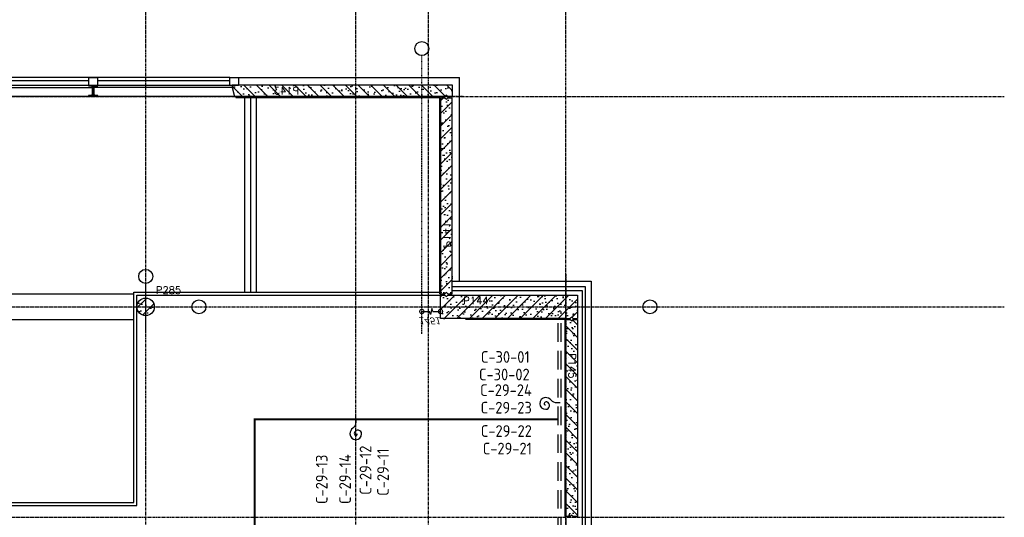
# Model space of a CAD drawing. Extents: x 0 to 1189, y 0 to 841.
# Tile 42 of 44: x 799 to 967, y 610 to 695. Entities that reach past the tile are written whole.
import ezdxf
from ezdxf.enums import TextEntityAlignment as Align

# ---------------------------------------------------------------- set-up
doc = ezdxf.new("R2010")
doc.units = 0
doc.header["$PDSIZE"] = 2
for name, pattern in [('B0304', [6, 5, -0.5, 0, -0.5]), ('DASHDOT', [25.4, 12.7, -6.35, 0, -6.35]), ('E0003', [4.7625, 3.175, -1.5875])]:
    doc.linetypes.add(name, pattern=pattern)
doc.layers.get('0').update_dxf_attribs({"linetype": 'CONTINUOUS'})
for name, color, linetype in [('AB$1A---_ATTRIB', 9, 'CONTINUOUS'), ('AL$1A---_ALGEMEEN', 9, 'CONTINUOUS'), ('AT$1A---_TEKSTK', 15, 'CONTINUOUS'), ('GOTEN', 3, 'CONTINUOUS'), ('STRAMIEN', 1, 'CONTINUOUS'), ('VITELCODERING', 5, 'CONTINUOUS'), ('VITELDATA', 1, 'CONTINUOUS')]:
    doc.layers.add(name, color=color, linetype=linetype)
doc.styles.add('GBBISOPCURSIEF', font='b-gbp3.shx', dxfattribs={"oblique": 15})
doc.styles.add('ROMANS', font='romans.shx', dxfattribs={"height": 300})
doc.styles.get("Standard").update_dxf_attribs({"font": 'ISO'})

# ---------------------------------------------------------------- blocks, each defined once
blk = doc.blocks.new('*U91')
at = {"layer": 'AL$1A---_ALGEMEEN', "color": 15, "linetype": 'ByBlock', "ltscale": 2}
blk.add_lwpolyline([(-19, -90), (-19, 90), (51, 90), (51, 87, -0.391021), (46, 81), (-1, 78, 0.391021), (-11, 67), (-11, -67, 0.391021), (-1, -78), (46, -81, -0.391021), (51, -87), (51, -90)], format="xyb", close=True, dxfattribs=at)
blk = doc.blocks.new('*U90')
at = {"layer": 'AL$1A---_ALGEMEEN', "color": 15, "linetype": 'ByBlock', "ltscale": 2}
blk.add_lwpolyline([(-19, -90), (-19, 90), (51, 90), (51, 87, -0.391021), (46, 81), (-1, 78, 0.391021), (-11, 67), (-11, -67, 0.391021), (-1, -78), (46, -81, -0.391021), (51, -87), (51, -90)], format="xyb", close=True, dxfattribs=at)
blk = doc.blocks.new('-STR-P2')
at = {"layer": 'AL$1A---_ALGEMEEN', "linetype": 'DASHDOT', "ltscale": 0.1}
for p, q in [((0, -401), (0, 401)), ((-401, 0), (793, 0))]:
    blk.add_line(p, q, dxfattribs=at)
at = {"layer": 'AL$1A---_ALGEMEEN', "linetype": 'Continuous', "ltscale": 2}
for centre in [(0, 521), (913, 0)]:
    blk.add_circle(centre, 120, dxfattribs=at)
blk.add_point((0, 0), dxfattribs=at)
blk = doc.blocks.new('_DOTSMALL')
at = {"color": 0, "linetype": 'ByBlock', "const_width": 0.5}
blk.add_lwpolyline([(-0.0625, 0, 1), (0.0625, 0, 1)], format="xyb", close=True, dxfattribs=at)
blk = doc.blocks.new('XREF_B-A3-II-114')
at = {"layer": 'AL$1A---_ALGEMEEN', "linetype": 'Continuous', "ltscale": 2}
h = blk.add_hatch(dxfattribs=at)
h.set_pattern_fill('PREFB', color=8, scale=8, angle=180, style=0)
h.set_pattern_definition([(315, (96873.26, 80196.29), (-108.612, -108.612), []), (343, (96873.26, 80196.29), (41.26, -127.724), [0, -130.56, -73.92, 0, -107.52]), (312, (96873.26, 80196.29), (-29.465, -129.875), [0, -129.28, 0, -131.84, 0, -106.24]), (289, (96873.26, 80196.29), (-76.6585, -107.621), [0, -128, 0, -768, -105.28])])
h.paths.add_polyline_path([(94753, 80352), (94753, 80396), (98524, 80396), (98524, 80196), (98449, 80196), (98424, 80221), (98399, 80196), (94795, 80196)])
at = {"layer": 'AL$1A---_ALGEMEEN', "ltscale": 2}
h = blk.add_hatch(dxfattribs=at)
h.set_pattern_fill('PREFB', color=8, scale=8, angle=180, style=0)
h.set_pattern_definition([(225, (98524.26, 80196.29), (-108.6116, 108.6116), []), (253, (98524.26, 80196.29), (-127.724, -41.26), [0, -130.56, -73.92, 0, -107.52]), (222, (98524.26, 80196.29), (-129.875, 29.465), [0, -129.28, 0, -131.84, 0, -106.24]), (199, (98524.26, 80196.29), (-107.621, 76.6585), [0, -128, 0, -768, -105.28])])
h.paths.add_polyline_path([(98524, 76816), (98449, 76816), (98424, 76841), (98399, 76816), (98324, 76816), (98324, 80176), (98399, 80176), (98424, 80151), (98449, 80176), (98524, 80176)])
h = blk.add_hatch(dxfattribs=at)
h.set_pattern_fill('PREFB', color=8, scale=8, angle=180, style=0)
h.set_pattern_definition([(225, (100451.26, 76596.29), (108.612, -108.612), []), (197, (100451.26, 76596.29), (-41.26, -127.724), [0, -130.56, -73.92, 0, -107.52]), (228, (100451.26, 76596.29), (29.465, -129.875), [0, -129.28, 0, -131.84, 0, -106.24]), (251, (100451.26, 76596.29), (76.6585, -107.621), [0, -128, 0, -768, -105.28])])
h.paths.add_polyline_path([(100453, 76396), (100548, 76396), (100573, 76421), (100598, 76396), (100673, 76396), (100673, 76596), (98324, 76596), (98324, 76396)])
h.paths.add_polyline_path([(100673, 76596), (100673, 76796), (98449, 76796), (98424, 76771), (98399, 76796), (98324, 76796), (98324, 76596)])
h = blk.add_hatch(dxfattribs=at)
h.set_pattern_fill('PREFB', color=8, scale=8, angle=180, style=0)
h.set_pattern_definition([(225, (93273.26, 76596.29), (108.61, -108.61), []), (197, (93273.26, 76596.29), (-41.26, -127.724), [0, -130.56, -73.92, 0, -107.52]), (228, (93273.26, 76596.29), (29.465, -129.875), [0, -129.28, 0, -131.84, 0, -106.24]), (251, (93273.26, 76596.29), (76.66, -107.62), [0, -128, 0, -768, -105.28])])
h.paths.add_polyline_path([(93423, 76596, 1), (93123, 76596, 1)])
h = blk.add_hatch(dxfattribs=at)
h.set_pattern_fill('PREFB', color=8, scale=8, angle=90, style=0)
h.set_pattern_definition([(135, (100473.26, 72996.29), (-108.6116, -108.6116), []), (107, (100473.26, 72996.29), (-127.724, 41.26), [0, -130.56, -73.92, 0, -107.52]), (138, (100473.26, 72996.29), (-129.875, -29.465), [0, -129.28, 0, -131.84, 0, -106.24]), (161, (100473.26, 72996.29), (-107.621, -76.6585), [0, -128, 0, -768, -105.28])])
h.paths.add_polyline_path([(100673, 73006), (100673, 76376), (100598, 76376), (100573, 76351), (100548, 76376), (100473, 76376), (100473, 73006), (100548, 73006), (100573, 73031), (100598, 73006)])
at = {"layer": 'AL$1A---_ALGEMEEN', "color": 8, "linetype": 'DASHDOT', "ltscale": 0.5}
for p, q in [((98004, 76132), (98004, 80897)), ((100473, 77156), (100473, 71676)), ((97792, 76596), (101793, 76596)), ((100473, 73486), (100473, 65162))]:
    blk.add_line(p, q, dxfattribs=at)
at = {"layer": 'AL$1A---_ALGEMEEN', "color": 8, "ltscale": 2}
for p, q in [((94713, 80525), (90033, 80525)), ((92298, 80465), (90033, 80465)), ((92298, 80386), (92298, 80525)), ((92298, 80525), (92448, 80525)), ((92448, 80525), (92448, 80386)), ((94713, 80465), (92448, 80465)), ((94713, 80386), (94713, 80525)), ((94713, 80525), (94863, 80525)), ((94863, 80525), (98651, 80525)), ((94863, 80525), (94863, 80386)), ((98651, 77036), (98651, 80525)), ((89993, 80352), (92355, 80352)), ((94713, 80386), (90033, 80386)), ((92448, 80386), (92298, 80386)), ((94753, 80352), (92391, 80352)), ((94863, 80386), (94713, 80386)), ((92363, 80196), (89951, 80196)), ((92363, 80206), (92363, 80196)), ((92383, 80206), (92383, 80196)), ((94795, 80196), (92383, 80196)), ((94974, 76846), (94974, 80176)), ((95073, 76846), (95073, 80176)), ((95172, 76846), (95172, 80176)), ((98524, 77036), (100908, 77036)), ((98524, 76916), (98524, 77016)), ((100808, 76936), (98524, 76936)), ((100808, 61861), (100808, 76936)), ((100908, 77036), (100908, 61761)), ((82673, 76816), (93073, 76816)), ((93073, 73246), (93073, 76846)), ((93073, 76846), (98344, 76846)), ((93123, 73196), (93123, 76796)), ((93123, 76796), (98344, 76796)), ((98520, 76876), (100753, 76876)), ((100753, 76876), (100753, 61916)), ((89893, 76376), (93073, 76376)), ((82673, 73246), (93073, 73246)), ((82623, 73196), (93123, 73196))]:
    blk.add_line(p, q, dxfattribs=at)
at = {"layer": 'AL$1A---_ALGEMEEN', "color": 8, "linetype": 'ByBlock', "ltscale": 2}
for p, q in [((92363, 80386), (92293, 80386)), ((92363, 80206), (92363, 80386)), ((92293, 80206), (92363, 80206))]:
    blk.add_line(p, q, dxfattribs=at)
at = {"layer": 'AL$1A---_ALGEMEEN', "color": 8, "linetype": 'Continuous'}
for p, q in [((94753, 80396), (94753, 80352)), ((94753, 80352), (94795, 80196)), ((98324, 80176), (98324, 76816)), ((98324, 80176), (98399, 80176)), ((98399, 80176), (98424, 80151)), ((98424, 80151), (98449, 80176)), ((98449, 80176), (98524, 80176)), ((98524, 76816), (98524, 80176)), ((98324, 76816), (98399, 76816)), ((98324, 76396), (98324, 76796)), ((98324, 76796), (98399, 76796)), ((98424, 76841), (98399, 76816)), ((98399, 76796), (98424, 76771)), ((98449, 76816), (98424, 76841)), ((98424, 76771), (98449, 76796)), ((98449, 76816), (98524, 76816)), ((98449, 76796), (100673, 76796)), ((100673, 76796), (100673, 76396)), ((100573, 76421), (100548, 76396)), ((100598, 76396), (100573, 76421)), ((100453, 76396), (98324, 76396)), ((100453, 76396), (100548, 76396)), ((100598, 76396), (100673, 76396))]:
    blk.add_line(p, q, dxfattribs=at)
at = {"layer": 'AL$1A---_ALGEMEEN', "color": 8, "linetype": 'DASHDOT'}
for p, q in [((92507, 80196), (86677, 80196)), ((98711, 80196), (92127, 80196))]:
    blk.add_line(p, q, dxfattribs=at)
at = {"layer": 'AL$1A---_ALGEMEEN', "color": 8}
for p, q in [((94815, 80196), (94820, 80176)), ((98294, 80176), (94820, 80176)), ((98314, 80196), (98294, 80176)), ((98304, 80166), (98314, 80176)), ((98304, 80166), (98304, 76826)), ((98324, 80176), (98314, 80176)), ((98314, 76816), (98304, 76826)), ((98324, 76816), (98314, 76816)), ((98151, 76466), (98137, 76516)), ((98164, 76516), (98151, 76466)), ((98178, 76567), (98164, 76516)), ((98191, 76516), (98178, 76567)), ((98744, 76396), (98764, 76376)), ((100443, 76376), (98764, 76376)), ((100463, 76396), (100443, 76376)), ((100453, 76396), (100453, 76396)), ((100463, 76376), (100453, 76366)), ((100453, 76366), (100453, 73016)), ((100473, 76376), (100463, 76376)), ((100463, 73006), (100453, 73016)), ((100463, 73006), (100473, 73006))]:
    blk.add_line(p, q, dxfattribs=at)
at = {"layer": 'AL$1A---_ALGEMEEN', "color": 8, "linetype": 'ByBlock'}
for p, q in [((98004, 76516), (98137, 76516)), ((98191, 76516), (98324, 76516))]:
    blk.add_line(p, q, dxfattribs=at)
at = {"layer": 'AL$1A---_ALGEMEEN', "color": 8, "linetype": 'ByBlock', "ltscale": 2}
blk.add_lwpolyline([(92453, 80206), (92383, 80206), (92383, 80386), (92453, 80386)], dxfattribs=at)
at = {"layer": 'AL$1A---_ALGEMEEN', "color": 8, "linetype": 'Continuous'}
for points in [[(94753, 80396), (98524, 80396), (98524, 80196), (98449, 80196)], [(98399, 80196), (94795, 80196)], [(98449, 80196), (98424, 80221), (98399, 80196)]]:
    blk.add_lwpolyline(points, dxfattribs=at)
blk.add_lwpolyline([(100673, 73006), (100598, 73006), (100573, 73031), (100548, 73006), (100473, 73006), (100473, 76376), (100548, 76376), (100573, 76351), (100598, 76376), (100673, 76376)], close=True, dxfattribs=at)
at = {"layer": 'AL$1A---_ALGEMEEN', "color": 8, "linetype": 'Continuous', "ltscale": 2}
for centre in [(98004, 81017), (101913, 76596)]:
    blk.add_circle(centre, 120, dxfattribs=at)
at = {"layer": 'AL$1A---_ALGEMEEN', "color": 8, "ltscale": 2}
blk.add_circle((93273, 76596), 150, dxfattribs=at)
at = {"layer": 'AL$1A---_ALGEMEEN', "color": 8, "linetype": 'Continuous'}
blk.add_circle((93273, 76596), 150, dxfattribs=at)
at = {"layer": 'AL$1A---_ALGEMEEN', "color": 8, "linetype": 'Continuous', "ltscale": 2}
for p in [(96873, 80196), (98004, 80196), (98004, 76596), (98113, 76596), (100473, 76596), (100473, 76596), (100473, 72996), (100473, 72996)]:
    blk.add_point(p, dxfattribs=at)
at = {"layer": 'AL$1A---_ALGEMEEN', "color": 8, "linetype": 'ByBlock'}
for p in [(98004, 76806), (98324, 76816), (98324, 76516)]:
    blk.add_point(p, dxfattribs=at)
at = {"layer": 'STRAMIEN', "color": 8, "linetype": 'B0304', "ltscale": 10}
for p, q in [((93273, 24869), (93273, 85496)), ((96873, 24869), (96873, 85506)), ((98113, 85496), (98113, 24869)), ((100473, 24869), (100473, 85506)), ((21073, 80196), (107983, 80196)), ((21073, 76596), (107983, 76596)), ((21073, 72996), (107983, 72996))]:
    blk.add_line(p, q, dxfattribs=at)
at = {"layer": 'AL$1A---_ALGEMEEN', "color": 8, "ltscale": 2, "extrusion": (0, 0, -1), "zscale": -1}
blk.add_blockref('*U91', (-92344, 80296), dxfattribs=at)
at = {"layer": 'AL$1A---_ALGEMEEN', "color": 8, "ltscale": 2, "extrusion": (0, 0, -1), "zscale": -1, "rotation": 180}
blk.add_blockref('*U90', (-92402, 80296), dxfattribs=at)
at = {"layer": 'AL$1A---_ALGEMEEN', "color": 8, "linetype": 'DASHDOT', "ltscale": 0.5}
blk.add_blockref('-STR-P2', (93273, 76596), dxfattribs=at)
at = {"layer": 'AL$1A---_ALGEMEEN', "color": 8, "linetype": 'ByBlock', "extrusion": (0, 0, -1), "xscale": 150, "yscale": 150, "zscale": -150}
blk.add_blockref('_DOTSMALL', (-98004, 76516), dxfattribs=at)
at = {"layer": 'AL$1A---_ALGEMEEN', "color": 8, "linetype": 'ByBlock', "extrusion": (0, 0, -1), "xscale": 150, "yscale": 150, "zscale": -150, "rotation": 180}
blk.add_blockref('_DOTSMALL', (-98324, 76516), dxfattribs=at)
at = {"color": 8, "style": 'GBBISOPCURSIEF', "oblique": 15, "text_generation_flag": 4, "width": 1.035276}
blk.add_text('1451', height=120.7, dxfattribs=at).set_placement((97942, 76415))
at = {"layer": 'AB$1A---_ATTRIB', "color": 8, "linetype": 'Continuous', "style": 'ROMANS'}
for tag, p, height in [('RUIMTENUMMER', (87442, 75784), 200), ('PEILMAAT', (87388, 75527), 150), ('RUIMTENUMMER', (26337, 75275), 200), ('PEILMAAT', (26282, 75018), 150), ('RUIMTENUMMER', (28654, 73979), 200), ('PEILMAAT', (28600, 73722), 150), ('RUIMTENUMMER', (26337, 72872), 200), ('PEILMAAT', (26282, 72614), 150), ('RUIMTENUMMER', (87442, 71085), 200), ('PEILMAAT', (87388, 70827), 150), ('RUIMTENUMMER', (26601, 70494), 200), ('RUIMTENUMMER', (44704, 70494), 200), ('RUIMTENUMMER', (63062, 70494), 200), ('PEILMAAT', (26547, 70236), 150), ('PEILMAAT', (44650, 70236), 150), ('PEILMAAT', (63008, 70236), 150), ('RUIMTENUMMER', (25709, 68386), 200), ('PEILMAAT', (25654, 68128), 150), ('RUIMTENUMMER', (87442, 66868), 200), ('PEILMAAT', (87388, 66611), 150), ('RUIMTENUMMER', (86686, 65335), 200), ('RUIMTENUMMER', (28777, 65054), 200), ('RUIMTENUMMER', (78665, 65032), 200), ('PEILMAAT', (86631, 65078), 150), ('PEILMAAT', (28722, 64796), 150), ('PEILMAAT', (78611, 64774), 150), ('RUIMTENUMMER', (94007, 64082), 200), ('RUIMTENUMMER', (76130, 63992), 200), ('RUIMTENUMMER', (81543, 63992), 200), ('RUIMTENUMMER', (84341, 63737), 200), ('RUIMTENUMMER', (87793, 63737), 200), ('PEILMAAT', (93953, 63824), 150), ('PEILMAAT', (76076, 63734), 150), ('PEILMAAT', (81488, 63734), 150), ('PEILMAAT', (84286, 63479), 150), ('PEILMAAT', (87738, 63479), 150), ('RUIMTENUMMER', (28777, 63059), 200), ('RUIMTENUMMER', (78665, 63062), 200), ('RUIMTENUMMER', (91439, 63158), 200), ('PEILMAAT', (28722, 62801), 150), ('PEILMAAT', (78611, 62805), 150), ('PEILMAAT', (91385, 62901), 150), ('RUIMTENUMMER', (84600, 60368), 200), ('PEILMAAT', (84546, 60111), 150), ('RUIMTENUMMER', (76130, 53241), 200), ('RUIMTENUMMER', (84607, 53241), 200), ('RUIMTENUMMER', (30604, 53028), 200), ('RUIMTENUMMER', (54379, 53028), 200), ('PEILMAAT', (76076, 52984), 150), ('PEILMAAT', (84553, 52984), 150), ('PEILMAAT', (30550, 52771), 150), ('PEILMAAT', (54325, 52771), 150), ('RUIMTENUMMER', (93702, 49263), 200), ('PEILMAAT', (93647, 49005), 150), ('RUIMTENUMMER', (84528, 46579), 200), ('PEILMAAT', (84474, 46322), 150), ('RUIMTENUMMER', (78360, 43177), 200), ('RUIMTENUMMER', (81571, 43181), 200), ('RUIMTENUMMER', (26316, 42849), 200), ('PEILMAAT', (78306, 42920), 150), ('PEILMAAT', (81517, 42924), 150), ('PEILMAAT', (26262, 42592), 150), ('RUIMTENUMMER', (28812, 41377), 200), ('PEILMAAT', (28757, 41119), 150), ('RUIMTENUMMER', (26316, 40511), 200), ('PEILMAAT', (26262, 40253), 150), ('RUIMTENUMMER', (84742, 39845), 200), ('PEILMAAT', (84687, 39588), 150), ('RUIMTENUMMER', (76067, 38649), 200), ('PEILMAAT', (76012, 38391), 150), ('RUIMTENUMMER', (26547, 38136), 200), ('RUIMTENUMMER', (79485, 38210), 200), ('RUIMTENUMMER', (81709, 38210), 200), ('PEILMAAT', (26493, 37878), 150), ('PEILMAAT', (79430, 37952), 150), ('PEILMAAT', (81654, 37952), 150), ('RUIMTENUMMER', (44826, 37734), 200), ('RUIMTENUMMER', (62880, 37734), 200), ('PEILMAAT', (44772, 37477), 150), ('PEILMAAT', (62825, 37477), 150), ('RUIMTENUMMER', (25342, 36256), 200), ('RUIMTENUMMER', (80669, 36367), 200), ('PEILMAAT', (25288, 35999), 150), ('PEILMAAT', (80614, 36109), 150), ('RUIMTENUMMER', (91184, 35271), 200), ('RUIMTENUMMER', (98529, 35271), 200), ('PEILMAAT', (91129, 35013), 150), ('PEILMAAT', (98475, 35013), 150), ('RUIMTENUMMER', (28777, 32678), 200), ('RUIMTENUMMER', (80669, 32690), 200), ('PEILMAAT', (28723, 32420), 150), ('PEILMAAT', (80614, 32433), 150), ('RUIMTENUMMER', (28777, 30449), 200), ('PEILMAAT', (28723, 30192), 150), ('RUIMTENUMMER', (81104, 27867), 200), ('RUIMTENUMMER', (83871, 27864), 200), ('PEILMAAT', (81049, 27610), 150), ('PEILMAAT', (83817, 27607), 150)]:
    blk.add_attdef(tag, p, '', height=height, dxfattribs=at)
for tag, p, height in [('RUIMTENUMMER', (25294, 72567), 200), ('PEILMAAT', (25552, 72512), 150), ('RUIMTENUMMER', (25280, 40147), 200), ('PEILMAAT', (25537, 40093), 150)]:
    blk.add_attdef(tag, p, '', height=height, rotation=90, dxfattribs=at)
at = {"layer": 'AT$1A---_TEKSTK', "color": 8, "ltscale": 2, "style": 'ROMANS', "oblique": -180, "text_generation_flag": 4}
for s, rotation, p in [('P143', 180, (95903, 80234)), ('P141', 90, (98372, 77613))]:
    blk.add_text(s, height=125, rotation=rotation, dxfattribs=at).set_placement(p)
at = {"layer": 'AT$1A---_TEKSTK', "color": 8, "ltscale": 2, "style": 'ROMANS'}
for s, p in [('P285', (93448, 76820)), ('P144', (98714, 76640))]:
    blk.add_text(s, height=125, dxfattribs=at).set_placement(p)
blk.add_text('P145', height=125, rotation=270, dxfattribs=at).set_placement((100517, 75802))
blk = doc.blocks.new('DAT029')
blk.add_lwpolyline([(0, 0), (0.5, 0, -0.236068), (1.5, -0.5, 0.236068), (2.5, -1, 1), (2.5, 1, 0.819804), (2.25, -0.25, 0.457677), (2.75, 0, 0.568657), (2.5, 0.25, 3.072989)], format="xyb")

msp = doc.modelspace()

# ---------------------------------------------------------------- linework, layer by layer
at = {"layer": 'GOTEN', "linetype": 'E0003'}
for p, q in [((891, 539.78), (891, 644.47)), ((891.5, 539.78), (891.5, 644.97))]:
    msp.add_line(p, q, dxfattribs=at)
at = {"layer": 'GOTEN', "linetype": 'DASHDOT', "const_width": 0.35}
msp.add_lwpolyline([(891, 626.5), (839, 626.5), (839, 560.5), (891, 560.5)], dxfattribs=at)

# ---------------------------------------------------------------- block references
at = {"xscale": 0.01, "yscale": 0.01, "zscale": 0.01}
msp.add_blockref('XREF_B-A3-II-114', (-112.39, -120.19), dxfattribs=at)
at = {"layer": 'VITELDATA'}
for p, rotation in [((891.34, 629.33), 182.5565472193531), ((856.34, 626.5), 270.0000000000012)]:
    msp.add_blockref('DAT029', p, dxfattribs=dict(at, rotation=rotation))

# ---------------------------------------------------------------- texts
at = {"layer": 'VITELCODERING'}
for s, p in [('C-30-01', (886.13, 636.18)), ('C-30-02', (886.13, 633.18)), ('C-29-24', (886.5, 630.5)), ('C-29-23', (886.5, 627.5)), ('C-29-22', (886.5, 623.5)), ('C-29-21', (886.5, 620.5))]:
    msp.add_text(s, height=2, dxfattribs=at).set_placement(p, align=Align.RIGHT)
for s, p in [('C-29-13', (851.5, 612)), ('C-29-14', (855.5, 612))]:
    msp.add_text(s, height=2, rotation=90, dxfattribs=at).set_placement(p)
for s, p in [('C-29-12', (859, 622)), ('C-29-11', (862, 621.5))]:
    msp.add_text(s, height=2, rotation=90, dxfattribs=at).set_placement(p, align=Align.RIGHT)

doc.saveas('drawing.dxf')
